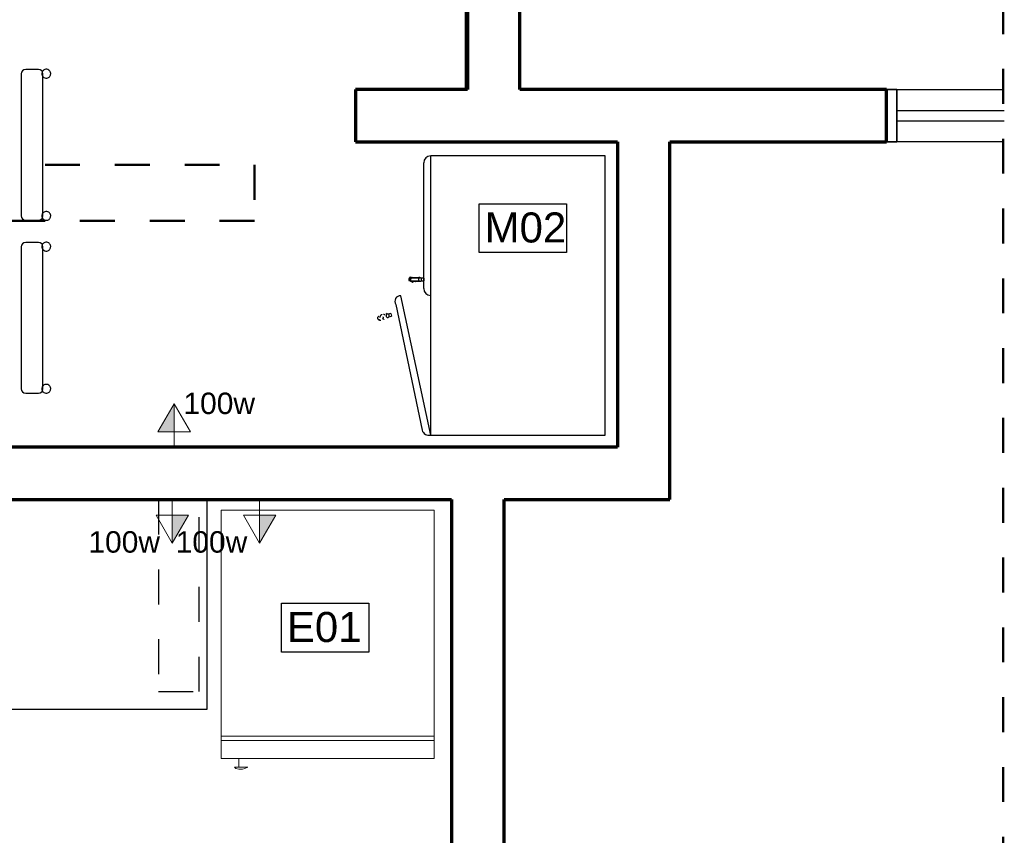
# Model space of a CAD drawing. Header units: metres. Extents: x -32 to 570, y -81 to 66.
# Tile 18 of 27: x 0 to 2.82, y -4.58 to -2.24. Entities that reach past the tile are written whole.
import ezdxf

# ---------------------------------------------------------------- set-up
doc = ezdxf.new("R2010")
doc.units = ezdxf.units.M
doc.linetypes.add('_Tracejado pequeno', pattern=[0.00225, 0.0015, -0.00075])
doc.linetypes.add('_Traço Ponto', pattern=[0.015, 0.01, -0.0025, 0, -0.0025])
for name, color, linetype, lineweight in [('A-ANNO-NOTE', 131, 'Continuous', 9), ('A-DETL', 90, 'Continuous', 25), ('A-FLOR', 192, 'Continuous', 25), ('A-GLAZ', 151, 'Continuous', 25), ('A-WALL', 113, 'Continuous', 25), ('G-ANNO-TEXT', 231, 'Continuous', 9), ('G-IMPT', 8, 'Continuous', 25), ('I-FURN', 30, 'Continuous', 25), ('Q-CASE', 31, 'Continuous', 25)]:
    doc.layers.add(name, color=color, linetype=linetype, lineweight=lineweight)
doc.styles.add('Arial_1', font='arial.ttf', dxfattribs={"height": 0.061471})
doc.styles.add('Arial_6', font='arial.ttf', dxfattribs={"height": 0.086059})

# ---------------------------------------------------------------- blocks, each defined once
blk = doc.blocks.new('FP_10-PLANTA BAIXA LAYOUT')
at = {"layer": 'Q-CASE'}
for p, q in [((-0.0166, 0.1198), (-0.0146, 0.112)), ((-0.0068, 0.1141), (-0.0088, 0.1214))]:
    blk.add_line(p, q, dxfattribs=at)
blk = doc.blocks.new('FP_11-PLANTA BAIXA LAYOUT')
at = {"layer": 'Q-CASE', "color": 9}
for p, q in [((-0.0269, 0.1466), (-0.0269, 0.1467)), ((-0.0269, 0.1465), (-0.0269, 0.1466)), ((-0.0269, 0.1463), (-0.0269, 0.1465)), ((-0.0269, 0.1462), (-0.0269, 0.1463)), ((-0.0269, 0.1461), (-0.0269, 0.1462)), ((-0.0268, 0.146), (-0.0269, 0.1461)), ((-0.0268, 0.1459), (-0.0268, 0.146)), ((-0.0268, 0.1458), (-0.0268, 0.1459)), ((-0.0268, 0.1457), (-0.0268, 0.1458)), ((-0.0268, 0.1456), (-0.0268, 0.1457)), ((-0.0267, 0.1454), (-0.0268, 0.1456)), ((-0.0261, 0.1446), (-0.0262, 0.1445)), ((-0.0262, 0.1445), (-0.0262, 0.1443)), ((-0.0262, 0.1443), (-0.0262, 0.1442)), ((-0.0262, 0.1442), (-0.0262, 0.1441)), ((-0.0262, 0.1441), (-0.0262, 0.144)), ((-0.0262, 0.144), (-0.0262, 0.1439)), ((-0.0262, 0.1439), (-0.0261, 0.1438)), ((-0.026, 0.1454), (-0.0261, 0.1453)), ((-0.0261, 0.1453), (-0.0261, 0.1452)), ((-0.0261, 0.1452), (-0.0261, 0.1451)), ((-0.0261, 0.1451), (-0.0261, 0.145)), ((-0.0261, 0.145), (-0.0261, 0.1449)), ((-0.0261, 0.1449), (-0.0261, 0.1448)), ((-0.0261, 0.1448), (-0.0261, 0.1447)), ((-0.0261, 0.1447), (-0.0261, 0.1446)), ((-0.0261, 0.1438), (-0.0261, 0.1437)), ((-0.0261, 0.1437), (-0.0261, 0.1436)), ((-0.0261, 0.1436), (-0.0261, 0.1435)), ((-0.0261, 0.1435), (-0.0261, 0.1434)), ((-0.0261, 0.1434), (-0.0261, 0.1432)), ((-0.0261, 0.1432), (-0.0261, 0.1431)), ((-0.0261, 0.1431), (-0.0261, 0.143)), ((-0.0261, 0.143), (-0.026, 0.1429)), ((-0.0259, 0.1459), (-0.026, 0.1458)), ((-0.026, 0.1458), (-0.026, 0.1456)), ((-0.026, 0.1456), (-0.026, 0.1455)), ((-0.026, 0.1455), (-0.026, 0.1454)), ((-0.026, 0.1429), (-0.026, 0.1428)), ((-0.026, 0.1428), (-0.026, 0.1427)), ((-0.026, 0.1427), (-0.026, 0.1426)), ((-0.0258, 0.1463), (-0.0259, 0.1462)), ((-0.0259, 0.1462), (-0.0259, 0.1461)), ((-0.0259, 0.1461), (-0.0259, 0.146)), ((-0.0259, 0.146), (-0.0259, 0.1459)), ((-0.0257, 0.1465), (-0.0258, 0.1464)), ((-0.0258, 0.1464), (-0.0258, 0.1463)), ((-0.0256, 0.1468), (-0.0257, 0.1467)), ((-0.0257, 0.1467), (-0.0257, 0.1466)), ((-0.0257, 0.1466), (-0.0257, 0.1465)), ((-0.0255, 0.147), (-0.0256, 0.1469)), ((-0.0256, 0.1469), (-0.0256, 0.1468)), ((-0.0254, 0.1472), (-0.0255, 0.1471)), ((-0.0255, 0.1471), (-0.0255, 0.147)), ((-0.0253, 0.1474), (-0.0254, 0.1473)), ((-0.0254, 0.1473), (-0.0254, 0.1472)), ((-0.0252, 0.1476), (-0.0253, 0.1475)), ((-0.0253, 0.1475), (-0.0253, 0.1474)), ((-0.0251, 0.1477), (-0.0252, 0.1476)), ((-0.025, 0.1479), (-0.0251, 0.1478)), ((-0.0251, 0.1478), (-0.0251, 0.1477)), ((-0.0249, 0.1481), (-0.025, 0.148)), ((-0.025, 0.148), (-0.025, 0.1479)), ((-0.0248, 0.1482), (-0.0249, 0.1481)), ((-0.0247, 0.1483), (-0.0248, 0.1482)), ((-0.0248, 0.1482), (-0.0248, 0.1482)), ((-0.0246, 0.1484), (-0.0247, 0.1483)), ((-0.0245, 0.1485), (-0.0246, 0.1484)), ((-0.0244, 0.1487), (-0.0245, 0.1486)), ((-0.0245, 0.1486), (-0.0245, 0.1485)), ((-0.0243, 0.1488), (-0.0244, 0.1487)), ((-0.0242, 0.1488), (-0.0243, 0.1488)), ((-0.0241, 0.149), (-0.0242, 0.1489)), ((-0.0242, 0.1489), (-0.0242, 0.1488)), ((-0.024, 0.1491), (-0.0241, 0.149)), ((-0.0239, 0.1492), (-0.024, 0.1491)), ((-0.0238, 0.1492), (-0.0239, 0.1492)), ((-0.0192, 0.1455), (-0.0193, 0.1455)), ((-0.024, 0.1355), (-0.0241, 0.1356)), ((-0.024, 0.1354), (-0.024, 0.1355)), ((-0.024, 0.1353), (-0.024, 0.1354)), ((-0.024, 0.1352), (-0.024, 0.1353)), ((-0.0239, 0.1351), (-0.024, 0.1352)), ((-0.0239, 0.135), (-0.0239, 0.1351)), ((-0.0238, 0.1349), (-0.0239, 0.135)), ((-0.0238, 0.1348), (-0.0238, 0.1349)), ((-0.0238, 0.1347), (-0.0238, 0.1348)), ((-0.0237, 0.1347), (-0.0238, 0.1347)), ((-0.0237, 0.1346), (-0.0237, 0.1347)), ((-0.0236, 0.1345), (-0.0237, 0.1346)), ((-0.0236, 0.1344), (-0.0236, 0.1345)), ((-0.0235, 0.1343), (-0.0236, 0.1344)), ((-0.0235, 0.1342), (-0.0235, 0.1343)), ((-0.0234, 0.1341), (-0.0235, 0.1342)), ((-0.0233, 0.134), (-0.0234, 0.1341)), ((-0.0234, 0.1341), (-0.0234, 0.1341)), ((-0.0233, 0.1339), (-0.0233, 0.134)), ((-0.0231, 0.1377), (-0.0232, 0.1378)), ((-0.023, 0.1377), (-0.0231, 0.1377)), ((-0.0229, 0.1376), (-0.023, 0.1377)), ((-0.0228, 0.1376), (-0.0229, 0.1376)), ((-0.0227, 0.1375), (-0.0228, 0.1376)), ((-0.0226, 0.1374), (-0.0227, 0.1375)), ((-0.0225, 0.1374), (-0.0226, 0.1374)), ((-0.0225, 0.1373), (-0.0225, 0.1374)), ((-0.0224, 0.1373), (-0.0225, 0.1373)), ((-0.0223, 0.1372), (-0.0224, 0.1373)), ((-0.0222, 0.1372), (-0.0223, 0.1372)), ((-0.0221, 0.1371), (-0.0222, 0.1372)), ((-0.022, 0.1371), (-0.0221, 0.1371)), ((-0.0219, 0.1371), (-0.022, 0.1371)), ((-0.0218, 0.137), (-0.0219, 0.1371)), ((-0.0217, 0.137), (-0.0218, 0.137)), ((-0.0216, 0.1369), (-0.0217, 0.137)), ((-0.0215, 0.1369), (-0.0216, 0.1369)), ((-0.0214, 0.1369), (-0.0215, 0.1369)), ((-0.0213, 0.1368), (-0.0214, 0.1369)), ((-0.0212, 0.1368), (-0.0213, 0.1368)), ((-0.021, 0.1368), (-0.0212, 0.1368)), ((-0.0209, 0.1368), (-0.021, 0.1368)), ((-0.0208, 0.1367), (-0.0209, 0.1368)), ((-0.0207, 0.1367), (-0.0208, 0.1367)), ((-0.0206, 0.1367), (-0.0207, 0.1367)), ((-0.0205, 0.1367), (-0.0206, 0.1367)), ((-0.0204, 0.1366), (-0.0205, 0.1367)), ((-0.0203, 0.1366), (-0.0204, 0.1366)), ((-0.0202, 0.1366), (-0.0203, 0.1366)), ((-0.0201, 0.1366), (-0.0202, 0.1366)), ((-0.02, 0.1366), (-0.0201, 0.1366)), ((-0.0199, 0.1366), (-0.02, 0.1366)), ((-0.0198, 0.1366), (-0.0199, 0.1366)), ((-0.0197, 0.1365), (-0.0198, 0.1366)), ((-0.0196, 0.1365), (-0.0197, 0.1365)), ((-0.0194, 0.1365), (-0.0196, 0.1365)), ((-0.0193, 0.1365), (-0.0194, 0.1365)), ((-0.0192, 0.1365), (-0.0193, 0.1365)), ((-0.0191, 0.1365), (-0.0192, 0.1365)), ((-0.019, 0.1365), (-0.0191, 0.1365)), ((-0.0189, 0.1365), (-0.019, 0.1365)), ((-0.0188, 0.1365), (-0.0189, 0.1365)), ((-0.0187, 0.1365), (-0.0188, 0.1365)), ((-0.0186, 0.1366), (-0.0187, 0.1365)), ((-0.0185, 0.1366), (-0.0186, 0.1366)), ((-0.0183, 0.1366), (-0.0185, 0.1366)), ((-0.0182, 0.1366), (-0.0183, 0.1366)), ((-0.0181, 0.1366), (-0.0182, 0.1366)), ((-0.018, 0.1366), (-0.0181, 0.1366)), ((-0.0179, 0.1366), (-0.018, 0.1366)), ((-0.0178, 0.1367), (-0.0179, 0.1366)), ((-0.0177, 0.1367), (-0.0178, 0.1367)), ((-0.0176, 0.1367), (-0.0177, 0.1367)), ((-0.0175, 0.1367), (-0.0176, 0.1367)), ((-0.0174, 0.1368), (-0.0175, 0.1367)), ((-0.0172, 0.1368), (-0.0174, 0.1368)), ((-0.0171, 0.1368), (-0.0172, 0.1368)), ((-0.017, 0.1369), (-0.0171, 0.1368)), ((-0.0169, 0.1369), (-0.017, 0.1369))]:
    blk.add_line(p, q, dxfattribs=at)
at = {"layer": 'Q-CASE', "flags": 128}
blk.add_lwpolyline([(-0.021, 0.1521), (-0.0216, 0.1519), (-0.0223, 0.1515), (-0.0229, 0.1511), (-0.0234, 0.1506), (-0.0238, 0.1501), (-0.0242, 0.1495), (-0.0244, 0.1488), (-0.0247, 0.1474), (-0.0247, 0.1467), (-0.0245, 0.146), (-0.0245, 0.146)], dxfattribs=at)
blk = doc.blocks.new('FP_12-PLANTA BAIXA LAYOUT')
at = {"layer": 'Q-CASE', "color": 9}
for p, q in [((-0.0179, 0.1458), (-0.018, 0.1458)), ((-0.0178, 0.1458), (-0.0179, 0.1458)), ((-0.0177, 0.1458), (-0.0178, 0.1458)), ((-0.0176, 0.1458), (-0.0177, 0.1458)), ((-0.0175, 0.1457), (-0.0176, 0.1458)), ((-0.0173, 0.1457), (-0.0175, 0.1457)), ((-0.0172, 0.1457), (-0.0173, 0.1457)), ((-0.0171, 0.1457), (-0.0172, 0.1457)), ((-0.017, 0.1457), (-0.0171, 0.1457)), ((-0.0169, 0.1457), (-0.017, 0.1457)), ((-0.0167, 0.1457), (-0.0169, 0.1457)), ((-0.0166, 0.1456), (-0.0167, 0.1457)), ((-0.0165, 0.1456), (-0.0166, 0.1456)), ((-0.0164, 0.1456), (-0.0165, 0.1456)), ((-0.0163, 0.1456), (-0.0164, 0.1456)), ((-0.0162, 0.1456), (-0.0163, 0.1456)), ((-0.016, 0.1455), (-0.0162, 0.1456)), ((-0.0159, 0.1455), (-0.016, 0.1455)), ((-0.0158, 0.1455), (-0.0159, 0.1455)), ((-0.0157, 0.1454), (-0.0158, 0.1455)), ((-0.0156, 0.1454), (-0.0157, 0.1454)), ((-0.0155, 0.1454), (-0.0156, 0.1454)), ((-0.0153, 0.1453), (-0.0155, 0.1454)), ((-0.0152, 0.1453), (-0.0153, 0.1453)), ((-0.0151, 0.1452), (-0.0152, 0.1453)), ((-0.015, 0.1452), (-0.0151, 0.1452)), ((-0.0149, 0.1451), (-0.015, 0.1452)), ((-0.0148, 0.1451), (-0.0149, 0.1451)), ((-0.0147, 0.145), (-0.0148, 0.1451)), ((-0.0146, 0.145), (-0.0147, 0.145)), ((-0.0145, 0.1449), (-0.0146, 0.145)), ((-0.0143, 0.1449), (-0.0145, 0.1449)), ((-0.0142, 0.1448), (-0.0143, 0.1449)), ((-0.0141, 0.1448), (-0.0142, 0.1448)), ((-0.014, 0.1447), (-0.0141, 0.1448)), ((-0.0139, 0.1447), (-0.014, 0.1447)), ((-0.0138, 0.1446), (-0.0139, 0.1447)), ((-0.0137, 0.1445), (-0.0138, 0.1446)), ((-0.0136, 0.1445), (-0.0137, 0.1445)), ((-0.0135, 0.1444), (-0.0136, 0.1445)), ((-0.0134, 0.1443), (-0.0135, 0.1444)), ((-0.0133, 0.1442), (-0.0134, 0.1443)), ((-0.0133, 0.1508), (-0.0133, 0.1507)), ((-0.0133, 0.1507), (-0.0133, 0.1506)), ((-0.0132, 0.1442), (-0.0133, 0.1442)), ((-0.0131, 0.1441), (-0.0132, 0.1442)), ((-0.013, 0.144), (-0.0131, 0.1441)), ((-0.0129, 0.1439), (-0.013, 0.144)), ((-0.0128, 0.1439), (-0.0129, 0.1439)), ((-0.0127, 0.1438), (-0.0128, 0.1439)), ((-0.0126, 0.1437), (-0.0127, 0.1438)), ((-0.0125, 0.1436), (-0.0126, 0.1437)), ((-0.0124, 0.1435), (-0.0125, 0.1436)), ((-0.0123, 0.1435), (-0.0124, 0.1435)), ((-0.0123, 0.1434), (-0.0123, 0.1435)), ((-0.0122, 0.1433), (-0.0123, 0.1434)), ((-0.0121, 0.1432), (-0.0122, 0.1433)), ((-0.012, 0.1431), (-0.0121, 0.1432)), ((-0.0119, 0.143), (-0.012, 0.1431)), ((-0.0118, 0.1429), (-0.0119, 0.143)), ((-0.0118, 0.1428), (-0.0118, 0.1429)), ((-0.0117, 0.1427), (-0.0118, 0.1428)), ((-0.0116, 0.1426), (-0.0117, 0.1427)), ((-0.0115, 0.1425), (-0.0116, 0.1426)), ((-0.0115, 0.1424), (-0.0115, 0.1425)), ((-0.0114, 0.1423), (-0.0115, 0.1424)), ((-0.0113, 0.1422), (-0.0114, 0.1423)), ((-0.0113, 0.1421), (-0.0113, 0.1422)), ((-0.0112, 0.142), (-0.0113, 0.1421)), ((-0.0111, 0.1419), (-0.0112, 0.142)), ((-0.0111, 0.1418), (-0.0111, 0.1419)), ((-0.011, 0.1417), (-0.0111, 0.1418)), ((-0.0109, 0.1416), (-0.011, 0.1417)), ((-0.0109, 0.1415), (-0.0109, 0.1416)), ((-0.0108, 0.1414), (-0.0109, 0.1415)), ((-0.0108, 0.1413), (-0.0108, 0.1414)), ((-0.0107, 0.1412), (-0.0108, 0.1413)), ((-0.0107, 0.1411), (-0.0107, 0.1412)), ((-0.0106, 0.141), (-0.0107, 0.1411)), ((-0.0115, 0.1315), (-0.0114, 0.1316)), ((-0.0114, 0.1316), (-0.0113, 0.1317)), ((-0.0113, 0.1317), (-0.0113, 0.1318)), ((-0.0113, 0.1318), (-0.0112, 0.1318)), ((-0.0112, 0.1318), (-0.0111, 0.1319)), ((-0.0111, 0.1319), (-0.011, 0.132)), ((-0.011, 0.132), (-0.011, 0.1321)), ((-0.011, 0.1321), (-0.0109, 0.1321)), ((-0.0109, 0.1321), (-0.0108, 0.1322)), ((-0.0108, 0.1323), (-0.0107, 0.1324)), ((-0.0108, 0.1322), (-0.0108, 0.1323)), ((-0.0107, 0.1324), (-0.0106, 0.1325)), ((-0.0105, 0.1408), (-0.0106, 0.141)), ((-0.0106, 0.1326), (-0.0105, 0.1327)), ((-0.0106, 0.1325), (-0.0106, 0.1326)), ((-0.0105, 0.1407), (-0.0105, 0.1408)), ((-0.0105, 0.1406), (-0.0105, 0.1407)), ((-0.0104, 0.1405), (-0.0105, 0.1406)), ((-0.0105, 0.1327), (-0.0104, 0.1327)), ((-0.0104, 0.1404), (-0.0104, 0.1405)), ((-0.0103, 0.1403), (-0.0104, 0.1404)), ((-0.0104, 0.1328), (-0.0103, 0.1329)), ((-0.0104, 0.1327), (-0.0104, 0.1328)), ((-0.0103, 0.1401), (-0.0103, 0.1403)), ((-0.0102, 0.14), (-0.0103, 0.1401)), ((-0.0103, 0.133), (-0.0102, 0.1331)), ((-0.0103, 0.1329), (-0.0103, 0.133)), ((-0.0102, 0.1399), (-0.0102, 0.14)), ((-0.0102, 0.1398), (-0.0102, 0.1399)), ((-0.0102, 0.1331), (-0.0101, 0.1332)), ((-0.0101, 0.1333), (-0.01, 0.1334)), ((-0.0101, 0.1332), (-0.0101, 0.1333)), ((-0.01, 0.1336), (-0.0099, 0.1337)), ((-0.01, 0.1335), (-0.01, 0.1336)), ((-0.01, 0.1334), (-0.01, 0.1335)), ((-0.0099, 0.1338), (-0.0098, 0.1339)), ((-0.0099, 0.1337), (-0.0099, 0.1338)), ((-0.0098, 0.134), (-0.0097, 0.1341)), ((-0.0098, 0.1339), (-0.0098, 0.134)), ((-0.0097, 0.1342), (-0.0096, 0.1343)), ((-0.0097, 0.1341), (-0.0097, 0.1342)), ((-0.0097, 0.1341), (-0.0097, 0.1341)), ((-0.0096, 0.1346), (-0.0095, 0.1347)), ((-0.0096, 0.1345), (-0.0096, 0.1346)), ((-0.0096, 0.1344), (-0.0096, 0.1345)), ((-0.0096, 0.1343), (-0.0096, 0.1344)), ((-0.0095, 0.1348), (-0.0095, 0.1349)), ((-0.0095, 0.1347), (-0.0095, 0.1348)), ((-0.0069, 0.1275), (-0.0064, 0.1255))]:
    blk.add_line(p, q, dxfattribs=at)
at = {"layer": 'Q-CASE', "flags": 128}
blk.add_lwpolyline([(-0.0149, 0.1486), (-0.0151, 0.1492), (-0.0154, 0.1498), (-0.0163, 0.1509), (-0.0173, 0.1517), (-0.0182, 0.152), (-0.0189, 0.1522), (-0.02, 0.1523), (-0.021, 0.1521)], dxfattribs=at)
blk = doc.blocks.new('FP_13-PLANTA BAIXA LAYOUT')
at = {"layer": 'Q-CASE'}
for p, q in [((0.0944, 0.0202), (0.0944, 0.0283)), ((0.0864, 0.0278), (0.0864, 0.0202))]:
    blk.add_line(p, q, dxfattribs=at)
blk = doc.blocks.new('FP_14-PLANTA BAIXA LAYOUT')
at = {"layer": 'Q-CASE', "color": 9}
for p, q in [((0.0904, 0.0628), (0.0903, 0.0628)), ((0.0904, 0.0578), (0.0903, 0.0578)), ((0.0905, 0.0628), (0.0904, 0.0628)), ((0.0905, 0.0578), (0.0904, 0.0578)), ((0.0906, 0.0628), (0.0905, 0.0628)), ((0.0906, 0.0578), (0.0905, 0.0578)), ((0.0907, 0.0628), (0.0906, 0.0628)), ((0.0907, 0.0578), (0.0906, 0.0578)), ((0.0909, 0.0628), (0.0907, 0.0628)), ((0.0909, 0.0577), (0.0907, 0.0578)), ((0.091, 0.0628), (0.0909, 0.0628)), ((0.091, 0.0577), (0.0909, 0.0577)), ((0.0911, 0.0628), (0.091, 0.0628)), ((0.0911, 0.0577), (0.091, 0.0577)), ((0.0912, 0.0627), (0.0911, 0.0628)), ((0.0912, 0.0577), (0.0911, 0.0577)), ((0.0913, 0.0627), (0.0912, 0.0627)), ((0.0913, 0.0577), (0.0912, 0.0577)), ((0.0914, 0.0627), (0.0913, 0.0627)), ((0.0914, 0.0576), (0.0913, 0.0577)), ((0.0916, 0.0627), (0.0914, 0.0627)), ((0.0916, 0.0576), (0.0914, 0.0576)), ((0.0917, 0.0627), (0.0916, 0.0627)), ((0.0917, 0.0576), (0.0916, 0.0576)), ((0.0918, 0.0626), (0.0917, 0.0627)), ((0.0918, 0.0575), (0.0917, 0.0576)), ((0.0919, 0.0626), (0.0918, 0.0626)), ((0.0919, 0.0575), (0.0918, 0.0575)), ((0.092, 0.0626), (0.0919, 0.0626)), ((0.092, 0.0575), (0.0919, 0.0575)), ((0.0921, 0.0626), (0.092, 0.0626)), ((0.0921, 0.0574), (0.092, 0.0575)), ((0.0922, 0.0625), (0.0921, 0.0626)), ((0.0922, 0.0574), (0.0921, 0.0574)), ((0.0924, 0.0625), (0.0922, 0.0625)), ((0.0924, 0.0574), (0.0922, 0.0574)), ((0.0925, 0.0625), (0.0924, 0.0625)), ((0.0925, 0.0573), (0.0924, 0.0574)), ((0.0926, 0.0624), (0.0925, 0.0625)), ((0.0926, 0.0573), (0.0925, 0.0573)), ((0.0927, 0.0624), (0.0926, 0.0624)), ((0.0927, 0.0572), (0.0926, 0.0573)), ((0.0928, 0.0623), (0.0927, 0.0624)), ((0.0928, 0.0572), (0.0927, 0.0572)), ((0.0929, 0.0623), (0.0928, 0.0623)), ((0.0929, 0.0571), (0.0928, 0.0572)), ((0.093, 0.0623), (0.0929, 0.0623)), ((0.093, 0.0571), (0.0929, 0.0571)), ((0.0931, 0.0622), (0.093, 0.0623)), ((0.0931, 0.057), (0.093, 0.0571)), ((0.0932, 0.0622), (0.0931, 0.0622)), ((0.0932, 0.057), (0.0931, 0.057)), ((0.0933, 0.0621), (0.0932, 0.0622)), ((0.0933, 0.0569), (0.0932, 0.057)), ((0.0934, 0.0621), (0.0933, 0.0621)), ((0.0934, 0.0569), (0.0933, 0.0569)), ((0.0936, 0.062), (0.0934, 0.0621)), ((0.0935, 0.0568), (0.0934, 0.0569)), ((0.0936, 0.0567), (0.0935, 0.0568)), ((0.0937, 0.062), (0.0936, 0.062)), ((0.0937, 0.0567), (0.0936, 0.0567)), ((0.0938, 0.0619), (0.0937, 0.062)), ((0.0938, 0.0566), (0.0937, 0.0567)), ((0.0939, 0.0618), (0.0938, 0.0619)), ((0.0939, 0.0566), (0.0938, 0.0566)), ((0.094, 0.0618), (0.0939, 0.0618)), ((0.094, 0.0565), (0.0939, 0.0566)), ((0.0941, 0.0617), (0.094, 0.0618)), ((0.0941, 0.0564), (0.094, 0.0565)), ((0.0942, 0.0617), (0.0941, 0.0617)), ((0.0942, 0.0564), (0.0941, 0.0564)), ((0.0943, 0.0616), (0.0942, 0.0617)), ((0.0944, 0.0615), (0.0943, 0.0616)), ((0.0945, 0.0615), (0.0944, 0.0615)), ((0.0945, 0.0614), (0.0945, 0.0615)), ((0.0946, 0.0613), (0.0945, 0.0614)), ((0.0947, 0.0613), (0.0946, 0.0613)), ((0.0948, 0.0612), (0.0947, 0.0613)), ((0.0949, 0.0611), (0.0948, 0.0612)), ((0.095, 0.061), (0.0949, 0.0611)), ((0.0951, 0.061), (0.095, 0.061)), ((0.0952, 0.0609), (0.0951, 0.061)), ((0.0953, 0.0608), (0.0952, 0.0609)), ((0.0954, 0.0607), (0.0953, 0.0608)), ((0.0954, 0.0606), (0.0954, 0.0607)), ((0.0955, 0.0605), (0.0954, 0.0606)), ((0.0956, 0.0605), (0.0955, 0.0605)), ((0.0957, 0.0604), (0.0956, 0.0605)), ((0.0958, 0.0603), (0.0957, 0.0604)), ((0.0958, 0.0602), (0.0958, 0.0603)), ((0.0959, 0.0601), (0.0958, 0.0602)), ((0.096, 0.06), (0.0959, 0.0601)), ((0.0961, 0.0599), (0.096, 0.06)), ((0.0961, 0.0598), (0.0961, 0.0599)), ((0.0962, 0.0597), (0.0961, 0.0598)), ((0.0963, 0.0596), (0.0962, 0.0597)), ((0.0963, 0.0595), (0.0963, 0.0596)), ((0.0964, 0.0594), (0.0963, 0.0595)), ((0.0965, 0.0593), (0.0964, 0.0594)), ((0.0965, 0.0592), (0.0965, 0.0593)), ((0.0966, 0.0591), (0.0965, 0.0592)), ((0.0966, 0.059), (0.0966, 0.0591)), ((0.0967, 0.0589), (0.0966, 0.059)), ((0.0967, 0.0588), (0.0967, 0.0589)), ((0.0968, 0.0587), (0.0967, 0.0588)), ((0.0968, 0.0586), (0.0968, 0.0587)), ((0.0969, 0.0585), (0.0968, 0.0586)), ((0.0969, 0.0584), (0.0969, 0.0585)), ((0.097, 0.0583), (0.0969, 0.0584)), ((0.097, 0.0582), (0.097, 0.0583)), ((0.0971, 0.0581), (0.097, 0.0582)), ((0.0971, 0.0579), (0.0971, 0.0581)), ((0.0943, 0.0563), (0.0942, 0.0564)), ((0.0944, 0.0562), (0.0943, 0.0563)), ((0.0945, 0.0561), (0.0944, 0.0562)), ((0.0946, 0.0561), (0.0945, 0.0561)), ((0.0947, 0.056), (0.0946, 0.0561)), ((0.0948, 0.0559), (0.0947, 0.056)), ((0.0949, 0.0558), (0.0948, 0.0559)), ((0.095, 0.0557), (0.0949, 0.0558)), ((0.0951, 0.0557), (0.095, 0.0557)), ((0.0952, 0.0556), (0.0951, 0.0557)), ((0.0953, 0.0555), (0.0952, 0.0556)), ((0.0971, 0.0548), (0.0971, 0.0545)), ((0.0971, 0.0545), (0.0971, 0.0541)), ((0.0971, 0.0541), (0.0971, 0.0537)), ((0.0971, 0.0537), (0.0971, 0.0533)), ((0.0975, 0.0342), (0.0975, 0.0334)), ((0.0975, 0.0334), (0.0975, 0.0326)), ((0.0975, 0.0326), (0.0975, 0.0318)), ((0.0975, 0.0318), (0.0975, 0.031))]:
    blk.add_line(p, q, dxfattribs=at)
at = {"layer": 'Q-CASE', "flags": 128}
for points in [[(0.0953, 0.0555), (0.0952, 0.0562), (0.0951, 0.0569), (0.0945, 0.0582), (0.0937, 0.0592), (0.0929, 0.0598), (0.0923, 0.0601), (0.0913, 0.0604), (0.0903, 0.0605)], [(0.0953, 0.0307), (0.0953, 0.0492), (0.0953, 0.0551), (0.0953, 0.051), (0.0953, 0.0391), (0.0953, 0.0307)]]:
    blk.add_lwpolyline(points, dxfattribs=at)
blk = doc.blocks.new('FP_15-PLANTA BAIXA LAYOUT')
at = {"layer": 'Q-CASE', "color": 9}
for p, q in [((0.0857, 0.0564), (0.0856, 0.0564)), ((0.0858, 0.0565), (0.0857, 0.0564)), ((0.0859, 0.0566), (0.0858, 0.0565)), ((0.086, 0.0566), (0.0859, 0.0566)), ((0.0861, 0.0567), (0.086, 0.0566)), ((0.0862, 0.0568), (0.0861, 0.0567)), ((0.0863, 0.0568), (0.0862, 0.0568)), ((0.0864, 0.0569), (0.0863, 0.0568)), ((0.0865, 0.0569), (0.0864, 0.0569)), ((0.0866, 0.057), (0.0865, 0.0569)), ((0.0867, 0.057), (0.0866, 0.057)), ((0.0868, 0.0571), (0.0867, 0.057)), ((0.0869, 0.0571), (0.0868, 0.0571)), ((0.087, 0.0572), (0.0869, 0.0571)), ((0.0871, 0.0621), (0.087, 0.062)), ((0.0871, 0.0572), (0.087, 0.0572)), ((0.0872, 0.0621), (0.0871, 0.0621)), ((0.0872, 0.0573), (0.0871, 0.0572)), ((0.0873, 0.0622), (0.0872, 0.0621)), ((0.0873, 0.0573), (0.0872, 0.0573)), ((0.0874, 0.0622), (0.0873, 0.0622)), ((0.0875, 0.0573), (0.0873, 0.0573)), ((0.0875, 0.0623), (0.0874, 0.0622)), ((0.0876, 0.0623), (0.0875, 0.0623)), ((0.0876, 0.0574), (0.0875, 0.0573)), ((0.0877, 0.0623), (0.0876, 0.0623)), ((0.0877, 0.0574), (0.0876, 0.0574)), ((0.0878, 0.0624), (0.0877, 0.0623)), ((0.0878, 0.0574), (0.0877, 0.0574)), ((0.0879, 0.0624), (0.0878, 0.0624)), ((0.0879, 0.0575), (0.0878, 0.0574)), ((0.088, 0.0625), (0.0879, 0.0624)), ((0.088, 0.0575), (0.0879, 0.0575)), ((0.0882, 0.0625), (0.088, 0.0625)), ((0.0881, 0.0575), (0.088, 0.0575)), ((0.0882, 0.0576), (0.0881, 0.0575)), ((0.0883, 0.0625), (0.0882, 0.0625)), ((0.0884, 0.0576), (0.0882, 0.0576)), ((0.0884, 0.0626), (0.0883, 0.0625)), ((0.0885, 0.0626), (0.0884, 0.0626)), ((0.0885, 0.0576), (0.0884, 0.0576)), ((0.0886, 0.0626), (0.0885, 0.0626)), ((0.0886, 0.0576), (0.0885, 0.0576)), ((0.0887, 0.0626), (0.0886, 0.0626)), ((0.0887, 0.0577), (0.0886, 0.0576)), ((0.0888, 0.0627), (0.0887, 0.0626)), ((0.0888, 0.0577), (0.0887, 0.0577)), ((0.089, 0.0627), (0.0888, 0.0627)), ((0.0889, 0.0577), (0.0888, 0.0577)), ((0.0891, 0.0577), (0.0889, 0.0577)), ((0.0891, 0.0627), (0.089, 0.0627)), ((0.0892, 0.0627), (0.0891, 0.0627)), ((0.0892, 0.0577), (0.0891, 0.0577)), ((0.0893, 0.0627), (0.0892, 0.0627)), ((0.0893, 0.0577), (0.0892, 0.0577)), ((0.0894, 0.0628), (0.0893, 0.0627)), ((0.0894, 0.0577), (0.0893, 0.0577)), ((0.0896, 0.0628), (0.0894, 0.0628)), ((0.0895, 0.0577), (0.0894, 0.0577)), ((0.0897, 0.0577), (0.0895, 0.0577)), ((0.0897, 0.0628), (0.0896, 0.0628)), ((0.0898, 0.0628), (0.0897, 0.0628)), ((0.0898, 0.0577), (0.0897, 0.0577)), ((0.0899, 0.0628), (0.0898, 0.0628)), ((0.0899, 0.0577), (0.0898, 0.0577)), ((0.09, 0.0628), (0.0899, 0.0628)), ((0.09, 0.0577), (0.0899, 0.0577)), ((0.0901, 0.0628), (0.09, 0.0628)), ((0.0901, 0.0577), (0.09, 0.0577)), ((0.0903, 0.0628), (0.0901, 0.0628)), ((0.0903, 0.0577), (0.0901, 0.0577)), ((0.083, 0.0541), (0.083, 0.054)), ((0.083, 0.054), (0.083, 0.0539)), ((0.083, 0.0539), (0.083, 0.0537)), ((0.083, 0.0537), (0.083, 0.0536)), ((0.083, 0.0536), (0.083, 0.0535)), ((0.083, 0.0535), (0.083, 0.0534)), ((0.083, 0.0534), (0.0831, 0.0532)), ((0.0831, 0.0532), (0.0831, 0.0531)), ((0.0831, 0.0531), (0.0831, 0.053)), ((0.0831, 0.053), (0.0831, 0.0529)), ((0.0831, 0.0529), (0.0831, 0.0528)), ((0.0831, 0.0528), (0.0832, 0.0526)), ((0.0832, 0.0526), (0.0832, 0.0525)), ((0.0832, 0.0525), (0.0832, 0.0524)), ((0.0832, 0.0524), (0.0832, 0.0523)), ((0.0832, 0.0523), (0.0833, 0.0522)), ((0.0833, 0.0522), (0.0833, 0.052)), ((0.0833, 0.052), (0.0833, 0.0519)), ((0.0833, 0.0519), (0.0834, 0.0518)), ((0.0834, 0.0518), (0.0834, 0.0517)), ((0.0834, 0.0517), (0.0835, 0.0516)), ((0.0835, 0.0516), (0.0835, 0.0515)), ((0.0835, 0.0515), (0.0835, 0.0513)), ((0.0835, 0.0513), (0.0836, 0.0512)), ((0.0836, 0.0512), (0.0836, 0.0511)), ((0.0836, 0.0511), (0.0837, 0.051)), ((0.0837, 0.051), (0.0837, 0.0509)), ((0.0837, 0.0509), (0.0838, 0.0508)), ((0.0838, 0.0508), (0.0838, 0.0507)), ((0.0838, 0.0507), (0.0839, 0.0506)), ((0.0839, 0.0443), (0.0838, 0.0443)), ((0.0839, 0.0506), (0.084, 0.0504)), ((0.0839, 0.0442), (0.0839, 0.0443)), ((0.084, 0.0441), (0.0839, 0.0442)), ((0.084, 0.0504), (0.084, 0.0503)), ((0.084, 0.0503), (0.0841, 0.0502)), ((0.084, 0.044), (0.084, 0.0441)), ((0.0841, 0.0439), (0.084, 0.044)), ((0.0841, 0.0502), (0.0841, 0.0501)), ((0.0841, 0.0501), (0.0842, 0.05)), ((0.0841, 0.0438), (0.0841, 0.0439)), ((0.0842, 0.0438), (0.0841, 0.0438)), ((0.0842, 0.05), (0.0843, 0.0499)), ((0.0843, 0.0437), (0.0842, 0.0438)), ((0.0843, 0.0499), (0.0843, 0.0498)), ((0.0843, 0.0498), (0.0844, 0.0497)), ((0.0843, 0.0436), (0.0843, 0.0437)), ((0.0844, 0.0435), (0.0843, 0.0436)), ((0.0844, 0.0497), (0.0845, 0.0496)), ((0.0845, 0.0434), (0.0844, 0.0435)), ((0.0845, 0.0496), (0.0845, 0.0495)), ((0.0845, 0.0495), (0.0846, 0.0494)), ((0.0846, 0.0433), (0.0845, 0.0434)), ((0.0845, 0.0434), (0.0845, 0.0434)), ((0.0846, 0.0494), (0.0847, 0.0493)), ((0.0847, 0.0432), (0.0846, 0.0433)), ((0.0847, 0.0493), (0.0848, 0.0492)), ((0.0847, 0.0431), (0.0847, 0.0432)), ((0.0848, 0.0431), (0.0847, 0.0431)), ((0.0849, 0.0558), (0.0848, 0.0557)), ((0.0848, 0.0557), (0.0848, 0.0556)), ((0.0848, 0.0492), (0.0849, 0.0491)), ((0.0849, 0.043), (0.0848, 0.0431)), ((0.085, 0.0559), (0.0849, 0.0558)), ((0.0849, 0.0491), (0.0849, 0.049)), ((0.0849, 0.049), (0.085, 0.0489)), ((0.085, 0.0429), (0.0849, 0.043)), ((0.0851, 0.0559), (0.085, 0.0559)), ((0.085, 0.0489), (0.0851, 0.0488)), ((0.0851, 0.0428), (0.085, 0.0429)), ((0.085, 0.0429), (0.085, 0.0429)), ((0.0852, 0.056), (0.0851, 0.0559)), ((0.0851, 0.0488), (0.0852, 0.0488)), ((0.0852, 0.0427), (0.0851, 0.0428)), ((0.0853, 0.0561), (0.0852, 0.056)), ((0.0852, 0.0488), (0.0853, 0.0487)), ((0.0853, 0.0427), (0.0852, 0.0427)), ((0.0854, 0.0562), (0.0853, 0.0562)), ((0.0853, 0.0562), (0.0853, 0.0561)), ((0.0853, 0.0487), (0.0854, 0.0486)), ((0.0853, 0.0426), (0.0853, 0.0427)), ((0.0854, 0.0425), (0.0853, 0.0426)), ((0.0855, 0.0563), (0.0854, 0.0562)), ((0.0854, 0.0486), (0.0855, 0.0485)), ((0.0855, 0.0425), (0.0854, 0.0425)), ((0.0856, 0.0564), (0.0855, 0.0563)), ((0.0855, 0.0485), (0.0856, 0.0484)), ((0.0856, 0.0424), (0.0855, 0.0425)), ((0.0856, 0.0484), (0.0856, 0.0483)), ((0.0856, 0.0483), (0.0857, 0.0483)), ((0.0857, 0.0423), (0.0856, 0.0424)), ((0.0857, 0.0483), (0.0858, 0.0482)), ((0.0858, 0.0423), (0.0857, 0.0423)), ((0.0858, 0.0482), (0.0859, 0.0481)), ((0.0859, 0.0422), (0.0858, 0.0423)), ((0.0859, 0.0481), (0.086, 0.048)), ((0.086, 0.0421), (0.0859, 0.0422)), ((0.0859, 0.0422), (0.0859, 0.0422)), ((0.0861, 0.0421), (0.086, 0.0421)), ((0.0862, 0.042), (0.0861, 0.0421)), ((0.0863, 0.042), (0.0862, 0.042)), ((0.0864, 0.0419), (0.0863, 0.042))]:
    blk.add_line(p, q, dxfattribs=at)
at = {"layer": 'Q-CASE', "flags": 128}
for points in [[(0.0903, 0.0605), (0.0896, 0.0605), (0.0889, 0.0603), (0.0882, 0.0601), (0.0876, 0.0598), (0.087, 0.0593), (0.0865, 0.0589), (0.0861, 0.0583), (0.0855, 0.057), (0.0853, 0.0563), (0.0853, 0.0556), (0.0853, 0.0555)], [(0.0853, 0.0307), (0.0853, 0.0492), (0.0853, 0.0551), (0.0853, 0.051), (0.0853, 0.0391), (0.0853, 0.0307)]]:
    blk.add_lwpolyline(points, dxfattribs=at)
blk = doc.blocks.new('_Produtos_Arq_Bib_Freezer_-_Upright_404 - 11ZREF01_dwg-4382188-PLANTA BAIXA LAYOUT')
at = {"layer": 'G-IMPT', "lineweight": 9}
for p, q in [((0, 0), (0, 0.6096)), ((0.6477, 0.6096), (0, 0.6096)), ((0.6604, 0.6096), (0.6477, 0.6096)), ((0.6477, 0.6096), (0.6477, 0)), ((0.6477, 0), (0.6477, 0.6096)), ((0.6604, 0.6096), (0.6604, 0)), ((0.7112, 0.6096), (0.6604, 0.6096)), ((0.6604, 0), (0.6604, 0.6096)), ((0.7112, 0.6096), (0.7112, 0)), ((0.7366, 0.0381), (0.7366, 0.0762)), ((0.7366, 0.0762), (0.7406, 0.068)), ((0.7366, 0.0381), (0.7366, 0.0762)), ((0.7366, 0.0762), (0.7406, 0.068)), ((0.7366, 0.0381), (0.7366, 0.0762)), ((0.7366, 0.0762), (0.7406, 0.068)), ((0.7366, 0.0381), (0.7366, 0.0762)), ((0.7366, 0.0762), (0.7406, 0.068)), ((0.7406, 0.068), (0.7418, 0.0613)), ((0.7406, 0.068), (0.7418, 0.0613)), ((0.7406, 0.068), (0.7418, 0.0613)), ((0.7406, 0.068), (0.7418, 0.0613)), ((0.7418, 0.0613), (0.742, 0.0504)), ((0.7418, 0.0613), (0.742, 0.0504)), ((0.7418, 0.0613), (0.742, 0.0504)), ((0.7418, 0.0613), (0.742, 0.0504)), ((0.7112, 0.0508), (0.7366, 0.0508)), ((0.7366, 0.0508), (0.7112, 0.0508)), ((0.7112, 0.0508), (0.7366, 0.0508)), ((0.7366, 0.0508), (0.7112, 0.0508)), ((0.7366, 0.0381), (0.74, 0.042)), ((0.7366, 0.0381), (0.74, 0.042)), ((0.7366, 0.0381), (0.74, 0.042)), ((0.7366, 0.0381), (0.74, 0.042)), ((0.742, 0.0504), (0.74, 0.042)), ((0.742, 0.0504), (0.74, 0.042)), ((0.742, 0.0504), (0.74, 0.042)), ((0.742, 0.0504), (0.74, 0.042)), ((0.6477, 0), (0, 0)), ((0.6604, 0), (0.6477, 0)), ((0.7112, 0), (0.6604, 0))]:
    blk.add_line(p, q, dxfattribs=at)

msp = doc.modelspace()

# ---------------------------------------------------------------- hatches: boundary and pattern name
at = {"layer": 'A-ANNO-NOTE'}
for points in [[(0.4377, -3.4226), (0.3912, -3.4226), (0.4377, -3.3421)], [(0.4326, -3.6615), (0.4791, -3.6615), (0.4326, -3.7421)], [(0.6826, -3.6615), (0.7291, -3.6615), (0.6826, -3.7421)]]:
    msp.add_hatch(color=253, dxfattribs=at).paths.add_polyline_path(points, flags=0)

# ---------------------------------------------------------------- linework, layer by layer
at = {"layer": 'A-ANNO-NOTE', "color": 253}
for p, q in [((0.4377, -3.3421), (0.3912, -3.4226)), ((0.4377, -3.3421), (0.3912, -3.4226)), ((0.4377, -3.3421), (0.4842, -3.4226)), ((0.4377, -3.4226), (0.4377, -3.3421)), ((0.4842, -3.4226), (0.3912, -3.4226)), ((0.3912, -3.4226), (0.4377, -3.4226)), ((0.4377, -3.4226), (0.4377, -3.4671)), ((0.4326, -3.6615), (0.4326, -3.6171)), ((0.6826, -3.6615), (0.6826, -3.6171)), ((0.4326, -3.7421), (0.3861, -3.6615)), ((0.3861, -3.6615), (0.4791, -3.6615)), ((0.4326, -3.7421), (0.4791, -3.6615)), ((0.4326, -3.6615), (0.4326, -3.7421)), ((0.4326, -3.7421), (0.4791, -3.6615)), ((0.4791, -3.6615), (0.4326, -3.6615)), ((0.6826, -3.7421), (0.6361, -3.6615)), ((0.6361, -3.6615), (0.7291, -3.6615)), ((0.6826, -3.7421), (0.7291, -3.6615)), ((0.6826, -3.6615), (0.6826, -3.7421)), ((0.6826, -3.7421), (0.7291, -3.6615)), ((0.7291, -3.6615), (0.6826, -3.6615))]:
    msp.add_line(p, q, dxfattribs=at)
at = {"layer": 'A-DETL', "color": 252, "linetype": '_Traço Ponto', "lineweight": 50}
for p, q in [((2.8126, 0.8169), (2.8126, -11.1421)), ((-0.5319, -2.6583), (0.6681, -2.6583)), ((0.6681, -2.6583), (0.6681, -2.8183)), ((0.6681, -2.8183), (-0.5319, -2.8183))]:
    msp.add_line(p, q, dxfattribs=at)
at = {"layer": 'A-DETL', "color": 252}
for p, q in [((1.3115, -2.7693), (1.5615, -2.7693)), ((1.3115, -2.9093), (1.3115, -2.7693)), ((1.5615, -2.7693), (1.5615, -2.9093)), ((1.5615, -2.9093), (1.3115, -2.9093)), ((0.7457, -3.9139), (0.9957, -3.9139)), ((0.7457, -4.0539), (0.7457, -3.9139)), ((0.9957, -3.9139), (0.9957, -4.0539)), ((0.9957, -4.0539), (0.7457, -4.0539))]:
    msp.add_line(p, q, dxfattribs=at)
at = {"layer": 'A-DETL', "color": 252, "linetype": '_Tracejado pequeno'}
for p, q in [((0.3926, -3.6171), (0.3926, -4.1671)), ((0.5095, -3.6171), (0.3926, -3.6171)), ((0.5095, -4.1671), (0.5095, -3.6171)), ((0.3926, -4.1671), (0.5095, -4.1671))]:
    msp.add_line(p, q, dxfattribs=at)
at = {"layer": 'A-FLOR', "color": 253}
msp.add_line((1.2726, -2.4421), (1.2726, -1.6421), dxfattribs=at)
at = {"layer": 'A-GLAZ', "color": 253, "lineweight": 35}
for p, q in [((2.4776, -2.4421), (2.5076, -2.4421)), ((2.4776, -2.5921), (2.4776, -2.4421)), ((2.5076, -2.4421), (2.5076, -2.5921)), ((2.5076, -2.5921), (2.4776, -2.5921))]:
    msp.add_line(p, q, dxfattribs=at)
at = {"layer": 'A-GLAZ', "color": 253}
for p, q in [((2.5076, -2.4421), (2.8154, -2.4421)), ((2.5076, -2.5321), (2.5076, -2.5021)), ((2.5076, -2.5021), (2.8154, -2.5021)), ((2.5076, -2.5321), (2.8154, -2.5321)), ((2.8154, -2.5921), (2.5076, -2.5921))]:
    msp.add_line(p, q, dxfattribs=at)
at = {"layer": 'A-WALL', "color": 253, "lineweight": 70}
for p, q in [((1.2776, -1.0421), (1.2776, -2.4421)), ((1.4276, -2.4421), (1.4276, -1.0421)), ((1.2776, -2.4421), (0.9576, -2.4421)), ((0.9576, -2.4421), (0.9576, -2.5921)), ((2.4776, -2.4421), (1.4276, -2.4421)), ((2.4776, -2.5921), (2.4776, -2.4421)), ((0.9576, -2.5921), (1.7076, -2.5921)), ((1.7076, -2.5921), (1.7076, -3.4671)), ((1.8576, -3.6171), (1.8576, -2.5921)), ((1.8576, -2.5921), (2.4776, -2.5921)), ((1.7076, -3.4671), (-2.2024, -3.4671)), ((-2.2024, -3.6171), (1.2326, -3.6171)), ((1.2326, -3.6171), (1.2326, -7.9671)), ((1.3826, -3.6171), (1.8576, -3.6171)), ((1.3826, -5.2171), (1.3826, -3.6171))]:
    msp.add_line(p, q, dxfattribs=at)
at = {"layer": 'I-FURN', "color": 253}
for p, q in [((0.0495, -2.3847), (0.0126, -2.3847)), ((-0.0001, -2.3974), (-0.0001, -2.8038)), ((0.0622, -2.8038), (0.0622, -2.3974)), ((0.0126, -2.8165), (0.0495, -2.8165)), ((-0.0001, -2.8927), (-0.0001, -3.2991)), ((0.0495, -2.88), (0.0126, -2.88)), ((0.0622, -3.2991), (0.0622, -2.8927)), ((0.0126, -3.3118), (0.0495, -3.3118))]:
    msp.add_line(p, q, dxfattribs=at)
for centre, start, end in [((0.0126, -2.3974), 90, 180), ((0.0495, -2.3974), 360, 90), ((0.0126, -2.8038), 180, 270), ((0.0495, -2.8038), 270, 360), ((0.0126, -2.8927), 90, 180), ((0.0495, -2.8927), 360, 90), ((0.0126, -3.2991), 180, 270), ((0.0495, -3.2991), 270, 360)]:
    msp.add_arc(centre, 0.0127, start, end, dxfattribs=at)
for points in [[(0.0843, -2.3968), (0.0843, -2.3958), (0.084, -2.3938), (0.0829, -2.3909), (0.0812, -2.3883), (0.0781, -2.3856), (0.0732, -2.3837), (0.0677, -2.3844), (0.0637, -2.3867), (0.061, -2.3895), (0.0594, -2.393), (0.059, -2.3955), (0.059, -2.3968)], [(0.059, -2.3968), (0.059, -2.3979), (0.0592, -2.3999), (0.0603, -2.4028), (0.0621, -2.4053), (0.0651, -2.4081), (0.07, -2.4099), (0.0755, -2.4093), (0.0795, -2.407), (0.0822, -2.4042), (0.0839, -2.4007), (0.0843, -2.3981), (0.0843, -2.3968)], [(0.0843, -2.804), (0.0843, -2.803), (0.084, -2.801), (0.0829, -2.7981), (0.0812, -2.7955), (0.0781, -2.7928), (0.0732, -2.7909), (0.0677, -2.7916), (0.0637, -2.7939), (0.061, -2.7967), (0.0594, -2.8002), (0.059, -2.8027), (0.059, -2.804)], [(0.059, -2.804), (0.059, -2.8051), (0.0592, -2.8071), (0.0603, -2.81), (0.0621, -2.8125), (0.0651, -2.8153), (0.07, -2.8172), (0.0755, -2.8165), (0.0795, -2.8142), (0.0822, -2.8114), (0.0839, -2.8079), (0.0843, -2.8053), (0.0843, -2.804)], [(0.0843, -2.8921), (0.0843, -2.8911), (0.084, -2.8891), (0.0829, -2.8862), (0.0812, -2.8836), (0.0781, -2.8809), (0.0732, -2.879), (0.0677, -2.8797), (0.0637, -2.882), (0.061, -2.8848), (0.0594, -2.8883), (0.059, -2.8908), (0.059, -2.8921)], [(0.059, -2.8921), (0.059, -2.8932), (0.0592, -2.8952), (0.0603, -2.8981), (0.0621, -2.9006), (0.0651, -2.9034), (0.07, -2.9052), (0.0755, -2.9046), (0.0795, -2.9023), (0.0822, -2.8995), (0.0839, -2.896), (0.0843, -2.8934), (0.0843, -2.8921)], [(0.0843, -3.2993), (0.0843, -3.2983), (0.084, -3.2963), (0.0829, -3.2934), (0.0812, -3.2908), (0.0781, -3.2881), (0.0732, -3.2862), (0.0677, -3.2869), (0.0637, -3.2892), (0.061, -3.292), (0.0594, -3.2955), (0.059, -3.298), (0.059, -3.2993)], [(0.059, -3.2993), (0.059, -3.3004), (0.0592, -3.3024), (0.0603, -3.3053), (0.0621, -3.3078), (0.0651, -3.3106), (0.07, -3.3125), (0.0755, -3.3118), (0.0795, -3.3095), (0.0822, -3.3067), (0.0839, -3.3032), (0.0843, -3.3006), (0.0843, -3.2993)]]:
    msp.add_open_spline(points, degree=3, knots=[0, 0, 0, 0, 0.076923, 0.153846, 0.230769, 0.307692, 0.461538, 0.615385, 0.711538, 0.807692, 0.903846, 1, 1, 1, 1], dxfattribs=at)
at = {"layer": 'Q-CASE', "color": 253}
for p, q in [((1.1726, -3.0321), (1.1726, -2.6321)), ((1.1726, -3.4321), (1.1726, -2.6321)), ((1.6726, -2.6321), (1.1726, -2.6321)), ((1.6726, -3.4321), (1.6726, -2.6321)), ((1.1526, -3.0121), (1.1526, -2.652)), ((1.1525, -2.9823), (1.1525, -2.9903)), ((1.1726, -3.4321), (1.0872, -3.0333)), ((1.0731, -3.0578), (1.1481, -3.4179)), ((1.0585, -3.0836), (1.0606, -3.0913)), ((1.1726, -3.4321), (1.6726, -3.4321)), ((0.5326, -4.2171), (0.5326, -3.6171)), ((-1.6674, -4.2171), (0.5326, -4.2171))]:
    msp.add_line(p, q, dxfattribs=at)
at = {"layer": 'Q-CASE', "color": 253, "flags": 128}
for points in [[(1.1466, -2.9865), (1.1464, -2.9852), (1.1459, -2.984), (1.1452, -2.983), (1.1442, -2.9822), (1.1431, -2.9817), (1.1419, -2.9815), (1.1407, -2.9817), (1.1396, -2.9822), (1.1387, -2.983), (1.1379, -2.984), (1.1375, -2.9852), (1.1373, -2.9865)], [(1.1373, -2.9865), (1.1375, -2.9878), (1.1379, -2.989), (1.1387, -2.99), (1.1396, -2.9908), (1.1407, -2.9913), (1.1419, -2.9915), (1.1431, -2.9913), (1.1442, -2.9908), (1.1452, -2.99), (1.1459, -2.989), (1.1464, -2.9878), (1.1466, -2.9865)], [(1.0538, -3.0888), (1.0534, -3.0876), (1.0526, -3.0866), (1.0516, -3.0858), (1.0505, -3.0852), (1.0493, -3.0851), (1.0481, -3.0852), (1.047, -3.0857), (1.046, -3.0864), (1.0453, -3.0875), (1.0449, -3.0886), (1.0447, -3.0899), (1.0449, -3.0912)], [(1.0449, -3.0912), (1.0454, -3.0924), (1.0461, -3.0935), (1.0471, -3.0943), (1.0483, -3.0948), (1.0495, -3.095), (1.0507, -3.0949), (1.0518, -3.0944), (1.0527, -3.0936), (1.0534, -3.0926), (1.0539, -3.0914), (1.054, -3.0901), (1.0538, -3.0888)]]:
    msp.add_lwpolyline(points, dxfattribs=at)
at = {"layer": 'Q-CASE', "color": 253}
for centre, radius, start, end in [((1.1726, -2.652), 0.02, 90, 180), ((1.1726, -3.0121), 0.02, 180, 270), ((1.0856, -3.0487), 0.0155, 84.0116, 215.9884), ((1.1674, -3.4127), 0.02, 195, 285)]:
    msp.add_arc(centre, radius, start, end, dxfattribs=at)

# ---------------------------------------------------------------- block references
at = {"color": 253, "rotation": 269.9999999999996}
msp.add_blockref('_Produtos_Arq_Bib_Freezer_-_Upright_404 - 11ZREF01_dwg-4382188-PLANTA BAIXA LAYOUT', (0.5726, -3.6471), dxfattribs=at)
at = {"layer": 'Q-CASE', "color": 253, "rotation": 89.9999999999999}
for name in ['FP_14-PLANTA BAIXA LAYOUT', 'FP_15-PLANTA BAIXA LAYOUT', 'FP_13-PLANTA BAIXA LAYOUT', 'FP_12-PLANTA BAIXA LAYOUT', 'FP_11-PLANTA BAIXA LAYOUT', 'FP_10-PLANTA BAIXA LAYOUT']:
    msp.add_blockref(name, (1.1726, -3.0768), dxfattribs=at)

# ---------------------------------------------------------------- texts
at = {"layer": 'A-ANNO-NOTE', "color": 253, "style": 'Arial_1'}
msp.add_text('100w', height=0.06147, dxfattribs=at).set_placement((0.4643, -3.3719))
for p in [(0.1921, -3.7689), (0.4421, -3.7689)]:
    msp.add_text('100w', height=0.06147, rotation=360, dxfattribs=at).set_placement(p)
at = {"layer": 'G-ANNO-TEXT', "color": 253, "style": 'Arial_6'}
for s, p in [('M02', (1.327, -2.8803)), ('E01', (0.7607, -4.0249))]:
    msp.add_text(s, height=0.08606, dxfattribs=at).set_placement(p)

doc.saveas('drawing.dxf')
